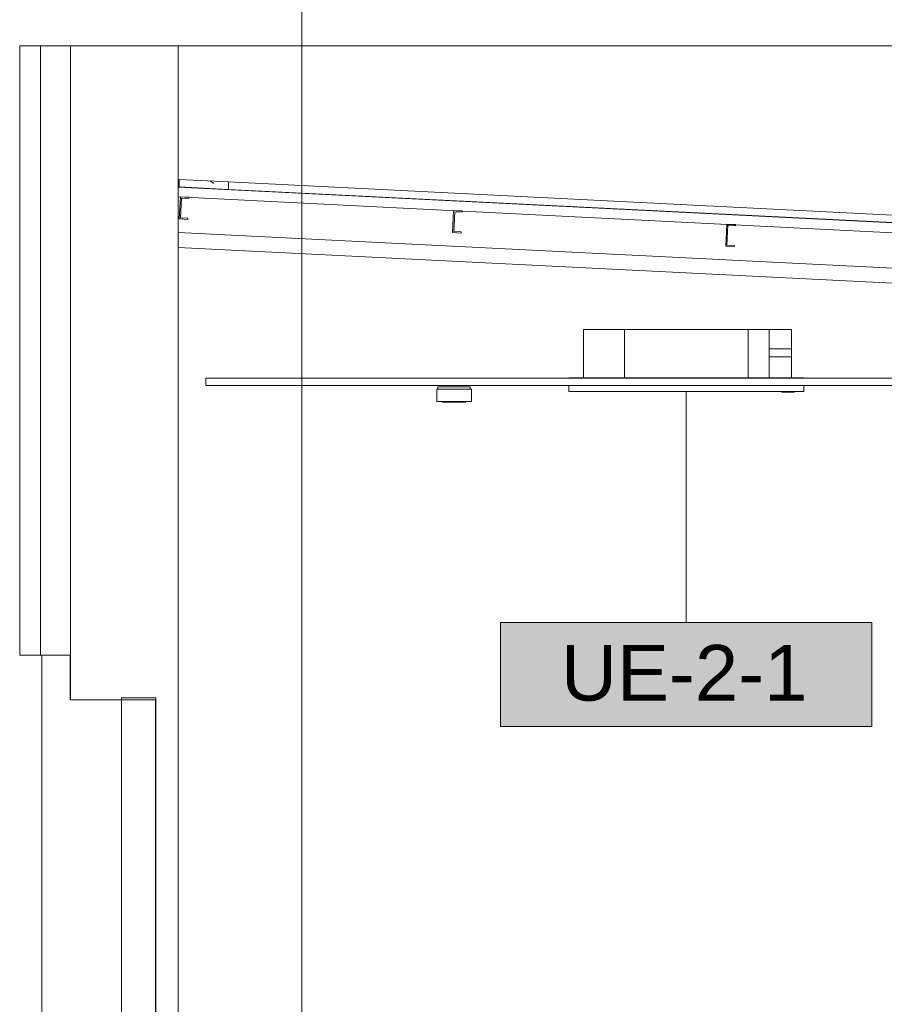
# Model space of a CAD drawing. Header units: metres. Extents: x 3.7 to 90.5, y -1.7 to 14.3.
# Tile 12 of 256: x 4.9 to 8.4, y 6 to 10. Entities that reach past the tile are written whole.
import ezdxf

# ---------------------------------------------------------------- set-up
doc = ezdxf.new("R2010")
doc.units = ezdxf.units.M
for name, color, linetype, lineweight in [('A-CLNG', 7, 'Continuous', 18), ('A-GENM', 7, 'Continuous', 18), ('A-GLAZ', 7, 'Continuous', 18), ('A-GLAZ-CWMG', 7, 'Continuous', 18), ('A-ROOF', 7, 'Continuous', 18), ('A-ROOF-PATT', 7, 'Continuous', 18), ('A-WALL', 7, 'Continuous', 18), ('A-WALL-PATT', 7, 'Continuous', 18), ('E-LITE-EQPM', 7, 'Continuous', 18), ('G-ANNO-SYMB', 7, 'Continuous', 9), ('M-EQPM', 7, 'Continuous', 18)]:
    doc.layers.add(name, color=color, linetype=linetype, lineweight=lineweight)
doc.layers.add('M-EQPM-IDEN', color=1, linetype='Continuous', lineweight=9, true_color=0xff0000)
doc.styles.add('Arial_1', font='arial.ttf', dxfattribs={"height": 0.225})

# ---------------------------------------------------------------- blocks, each defined once
blk = doc.blocks.new('Paredes 15 - Paredes 6-6874455-Corte 1')
at = {"layer": 'A-WALL-PATT', "true_color": 0x93c9ff}
blk.add_hatch(color=151, dxfattribs=at).paths.add_polyline_path([(5.0823, 7.27), (5.082, 7.45), (5.0803, 7.45), (5.0803, 7.27), (5.082, 7.27)])
at = {"layer": 'A-WALL'}
for p, q in [((5.5173, 9.9121), (5.0823, 9.9121)), ((5.0823, 9.9121), (5.0823, 7.27)), ((5.5173, 5.71), (5.5173, 9.9121)), ((5.5173, 9.9121), (11.2087, 9.9121)), ((4.9663, 5.11), (4.9663, 7.45)), ((5.0803, 7.27), (5.0803, 7.45)), ((5.0803, 7.27), (5.0823, 7.27)), ((5.0823, 7.27), (5.4255, 7.27)), ((5.4255, 7.27), (5.4255, 5.71))]:
    blk.add_line(p, q, dxfattribs=at)
blk = doc.blocks.new('brises4 - brises-6874564-Corte 1')
at = {"layer": 'A-GENM'}
for p, q in [((4.8768, 9.9121), (4.9611, 9.9121)), ((4.8768, 7.45), (4.8768, 9.9121)), ((5.082, 9.9121), (4.9611, 9.9121)), ((4.9611, 9.9121), (4.9611, 7.45)), ((5.082, 7.45), (5.082, 9.9121)), ((4.9611, 7.45), (4.8768, 7.45)), ((4.9611, 7.45), (5.082, 7.45))]:
    blk.add_line(p, q, dxfattribs=at)
blk = doc.blocks.new('Janelas 6 - Janelas 3-6874697-Corte 1')
at = {"layer": 'A-GLAZ'}
for p, q in [((5.2875, 7.2784), (5.2875, 5.7159)), ((5.4262, 7.2784), (5.2875, 7.2784)), ((5.4262, 5.7159), (5.4262, 7.2784)), ((5.2875, 5.7159), (5.4262, 5.7159))]:
    blk.add_line(p, q, dxfattribs=at)
blk = doc.blocks.new('Rectangular Mullion - 50 x 150mm-8386766-Corte 1')
at = {"layer": 'A-GLAZ-CWMG'}
for p, q in [((5.5173, 9.1581), (11.3288, 8.8675)), ((9.6777, 8.89), (5.5173, 9.098)), ((11.3258, 8.8076), (9.7998, 8.8839)), ((11.3288, 8.8675), (11.3258, 8.8076))]:
    blk.add_line(p, q, dxfattribs=at)
blk = doc.blocks.new('Montante retangular - U 90x35x5-7245191-Corte 1')
at = {"layer": 'A-GLAZ-CWMG'}
for p, q in [((5.5259, 9.3026), (5.5214, 9.2127)), ((5.5609, 9.3009), (5.5259, 9.3026)), ((5.5267, 9.2175), (5.5307, 9.2974)), ((5.5307, 9.2974), (5.5606, 9.2959)), ((5.5606, 9.2959), (5.5609, 9.3009)), ((5.5214, 9.2127), (5.5564, 9.211)), ((5.5566, 9.216), (5.5267, 9.2175)), ((5.5564, 9.211), (5.5566, 9.216))]:
    blk.add_line(p, q, dxfattribs=at)
blk = doc.blocks.new('Montante retangular - U 90x35x5-7245198-Corte 1')
at = {"layer": 'A-GLAZ-CWMG'}
for p, q in [((9.94, 9.0819), (9.9355, 8.992)), ((9.9749, 9.0802), (9.94, 9.0819)), ((9.9407, 8.9968), (9.9447, 9.0767)), ((9.9447, 9.0767), (9.9747, 9.0752)), ((9.9747, 9.0752), (9.9749, 9.0802)), ((9.9355, 8.992), (9.9704, 8.9903)), ((9.9707, 8.9953), (9.9407, 8.9968)), ((9.9704, 8.9903), (9.9707, 8.9953))]:
    blk.add_line(p, q, dxfattribs=at)
blk = doc.blocks.new('63_PHILIPS_TCS165 C6 2x28W - 2xTL5-28W HFP C3-8247337-Corte 1')
at = {"layer": 'E-LITE-EQPM'}
for p, q in [((8.419, 8.525), (8.559, 8.525)), ((8.419, 8.525), (8.419, 8.475)), ((8.424, 8.535), (8.554, 8.535)), ((8.424, 8.525), (8.424, 8.535)), ((8.554, 8.525), (8.554, 8.535)), ((8.559, 8.475), (8.559, 8.525)), ((8.559, 8.475), (8.419, 8.475)), ((8.443, 8.473), (8.443, 8.475)), ((8.535, 8.473), (8.443, 8.473)), ((8.535, 8.475), (8.535, 8.473))]:
    blk.add_line(p, q, dxfattribs=at)
blk = doc.blocks.new('4 GRE - ESCOLA DE CINEMA E AUDIOVISUAL CINE REX R07_rvt-1-Corte 1')
at = {"layer": 'A-ROOF-PATT', "true_color": 0x808080}
h = blk.add_hatch(dxfattribs=at)
h.set_pattern_fill('FP_1', color=8, style=0, pattern_type=2)
h.set_pattern_definition([(50, (22.355, 98.755), (0.5465545, -0.047815), [0.05715, -0.62865]), (355, (22.355, 98.755), (-0.1057276, 0.573166), [0.04572, -0.50292]), (100.451, (22.401, 98.751), (0.4408277, 0.525349), [0.04857, -0.53427]), (46.184, (22.355, 98.907), (0.8132374, -0.126129), [0.08572, -0.94297]), (96.636, (22.423, 98.897), (0.712212, 0.742287), [0.07286, -0.80141]), (351.184, (22.355, 98.907), (0.712217, 0.742274), [0.06858, -0.75438]), (21, (22.431, 98.869), (0.4548461, -0.306795), [0.05715, -0.62865]), (326, (22.431, 98.869), (0.185405, 0.55256), [0.04572, -0.50292]), (71.451, (22.469, 98.844), (0.640251, 0.2457632), [0.04857, -0.53427]), (37.5, (22.355, 98.755), (0.00926095, 0.2536672), [0.02515, -0.47168, 0.02515, -0.48539, -0.50482]), (37.5, (22.355, 98.755), (0.00926095, 0.2536672), [-1.007, 0.02515, -0.47968]), (7.5, (22.355, 98.755), (0.2004558, 0.30054595), [0.02515, -0.26594, 0.02515, -0.46025, -0.1924]), (7.5, (22.355, 98.755), (0.2004558, 0.30054595), [-0.77648, 0.02515, -0.16726]), (327.5, (22.185, 98.755), (0.40676816, -0.0171882), [0.02515, -0.16535, 0.02515, -0.56921, -0.78867]), (327.5, (22.185, 98.755), (0.40676816, -0.0171882), [-0.78486, 0.02515, -0.76352]), (317.5, (22.109, 98.755), (0.4443832, 0.0762794), [0.02515, -0.2225, 0.02515, -0.36957, -0.56007]), (317.5, (22.109, 98.755), (0.4443832, 0.0762794), [-0.64237, 0.02515, -0.53492])])
h.paths.add_polyline_path([(5.7208, 9.3324), (5.7208, 9.3625), (5.5208, 9.3725), (5.5208, 9.3424)])
at = {"layer": 'A-CLNG'}
for p, q in [((9.6498, 8.57), (5.629, 8.57)), ((5.629, 8.57), (5.629, 8.54)), ((5.629, 8.54), (9.6498, 8.54))]:
    blk.add_line(p, q, dxfattribs=at)
at = {"layer": 'A-ROOF'}
for p, q in [((5.7208, 9.3625), (5.5208, 9.3725)), ((5.5208, 9.3725), (5.5208, 9.3424)), ((5.7208, 9.3324), (5.7208, 9.3625)), ((5.7208, 9.3625), (11.0765, 9.0947)), ((11.0765, 9.0637), (5.5167, 9.3417)), ((5.5167, 9.3417), (5.5167, 9.3016)), ((5.5208, 9.3424), (5.7208, 9.3324)), ((11.0765, 9.0646), (5.7208, 9.3324)), ((5.5167, 9.3016), (11.0765, 9.0236))]:
    blk.add_line(p, q, dxfattribs=at)
at = {"layer": 'A-GENM', "lineweight": 18}
blk.add_blockref('brises4 - brises-6874564-Corte 1', (0, 0), dxfattribs=at)
at = {"layer": 'A-GLAZ', "lineweight": 18}
blk.add_blockref('Janelas 6 - Janelas 3-6874697-Corte 1', (0, 0), dxfattribs=at)
at = {"layer": 'A-GLAZ-CWMG', "lineweight": 18}
for name, p in [('Montante retangular - U 90x35x5-7245191-Corte 1', (0, 0)), ('Montante retangular - U 90x35x5-7245198-Corte 1', (-3.3105, 0.1655)), ('Montante retangular - U 90x35x5-7245198-Corte 1', (-2.207, 0.1104)), ('Rectangular Mullion - 50 x 150mm-8386766-Corte 1', (0, 0))]:
    blk.add_blockref(name, p, dxfattribs=at)
at = {"layer": 'A-WALL', "lineweight": 18}
blk.add_blockref('Paredes 15 - Paredes 6-6874455-Corte 1', (0, 0), dxfattribs=at)
at = {"layer": 'E-LITE-EQPM', "lineweight": 18}
blk.add_blockref('63_PHILIPS_TCS165 C6 2x28W - 2xTL5-28W HFP C3-8247337-Corte 1', (-1.8578, 0), dxfattribs=at)
blk = doc.blocks.new('V8 K7 4V 2_8-8_0kW - MIH45Q4HN18-944312-Corte 1')
at = {"layer": 'M-EQPM', "color": 1, "true_color": 0xff0000}
for p, q in [((7.1545, 8.766), (7.3195, 8.766)), ((7.1545, 8.766), (7.1545, 8.5705)), ((7.1545, 8.766), (7.1545, 8.5705)), ((7.3195, 8.766), (7.1545, 8.766)), ((7.3195, 8.766), (7.8195, 8.766)), ((7.3195, 8.766), (7.3195, 8.5705)), ((7.3195, 8.766), (7.3195, 8.5705)), ((7.8195, 8.766), (7.3195, 8.766)), ((7.8195, 8.766), (7.9045, 8.766)), ((7.8195, 8.766), (7.8195, 8.5705)), ((7.8195, 8.766), (7.8195, 8.5705)), ((7.9045, 8.766), (7.8195, 8.766)), ((7.9045, 8.766), (7.9945, 8.766)), ((7.9045, 8.766), (7.9045, 8.5705)), ((7.9945, 8.766), (7.9045, 8.766)), ((7.9045, 8.766), (7.9045, 8.5705)), ((7.9945, 8.766), (7.9945, 8.6883)), ((7.9945, 8.766), (7.9945, 8.6883)), ((7.9945, 8.6883), (7.9045, 8.6883)), ((7.9945, 8.6723), (7.9945, 8.6883)), ((7.9945, 8.6563), (7.9945, 8.6723)), ((7.9045, 8.6563), (7.9945, 8.6563)), ((7.9945, 8.6563), (7.9945, 8.5705)), ((7.9945, 8.6563), (7.9945, 8.5705)), ((7.1345, 8.5705), (7.0945, 8.5705)), ((7.1345, 8.5705), (8.0045, 8.5705)), ((8.0445, 8.5705), (8.0045, 8.5705)), ((7.0945, 8.54), (7.0945, 8.516)), ((7.0945, 8.516), (7.1345, 8.516)), ((8.0045, 8.516), (7.1345, 8.516)), ((7.9554, 8.516), (7.9554, 8.513)), ((7.9554, 8.513), (7.9562, 8.513)), ((7.9554, 8.513), (8.0054, 8.513)), ((8.0045, 8.516), (8.0445, 8.516)), ((8.0045, 8.513), (8.0054, 8.513)), ((8.0054, 8.513), (8.0054, 8.516)), ((8.0445, 8.516), (8.0445, 8.54))]:
    blk.add_line(p, q, dxfattribs=at)
blk = doc.blocks.new('M_Identificador de equipamento mecânico_BTS - Em caixas-817025-Corte 1')
at = {"layer": 'M-EQPM-IDEN', "true_color": 0xf5f5f5}
blk.add_hatch(color=7, dxfattribs=at).paths.add_polyline_path([(40.5024, 13.631), (40.5024, 13.211), (39.0024, 13.211), (39.0024, 13.631)])
at = {"layer": 'M-EQPM-IDEN'}
for p, q in [((40.5024, 13.631), (39.0024, 13.631)), ((39.0024, 13.631), (39.0024, 13.211)), ((39.0024, 13.631), (40.5024, 13.631)), ((39.0024, 13.211), (39.0024, 13.631)), ((40.5024, 13.211), (40.5024, 13.631)), ((40.5024, 13.631), (40.5024, 13.211)), ((39.0024, 13.211), (40.5024, 13.211)), ((40.5024, 13.211), (39.0024, 13.211))]:
    blk.add_line(p, q, dxfattribs=at)

msp = doc.modelspace()

# ---------------------------------------------------------------- linework, layer by layer
at = {"layer": 'G-ANNO-SYMB'}
msp.add_line((6.0158, 12.9093), (6.0158, -0.5428), dxfattribs=at)
at = {"layer": 'M-EQPM-IDEN'}
msp.add_line((7.5695, 8.513), (7.5695, 7.583), dxfattribs=at)

# ---------------------------------------------------------------- block references
at = {"lineweight": 5}
msp.add_blockref('4 GRE - ESCOLA DE CINEMA E AUDIOVISUAL CINE REX R07_rvt-1-Corte 1', (0, 0), dxfattribs=at)
at = {"layer": 'M-EQPM', "color": 1, "true_color": 0xff0000}
msp.add_blockref('V8 K7 4V 2_8-8_0kW - MIH45Q4HN18-944312-Corte 1', (0, 0), dxfattribs=at)
at = {"layer": 'M-EQPM-IDEN'}
msp.add_blockref('M_Identificador de equipamento mecânico_BTS - Em caixas-817025-Corte 1', (-32.183, -6.048), dxfattribs=at)

# ---------------------------------------------------------------- texts
at = {"layer": 'M-EQPM-IDEN', "color": 7, "insert": (7.0629, 7.4917), "char_height": 0.225, "width": 1.220569, "attachment_point": 1, "style": 'Arial_1'}
msp.add_mtext('UE-2-1', dxfattribs=at)

doc.saveas('drawing.dxf')
